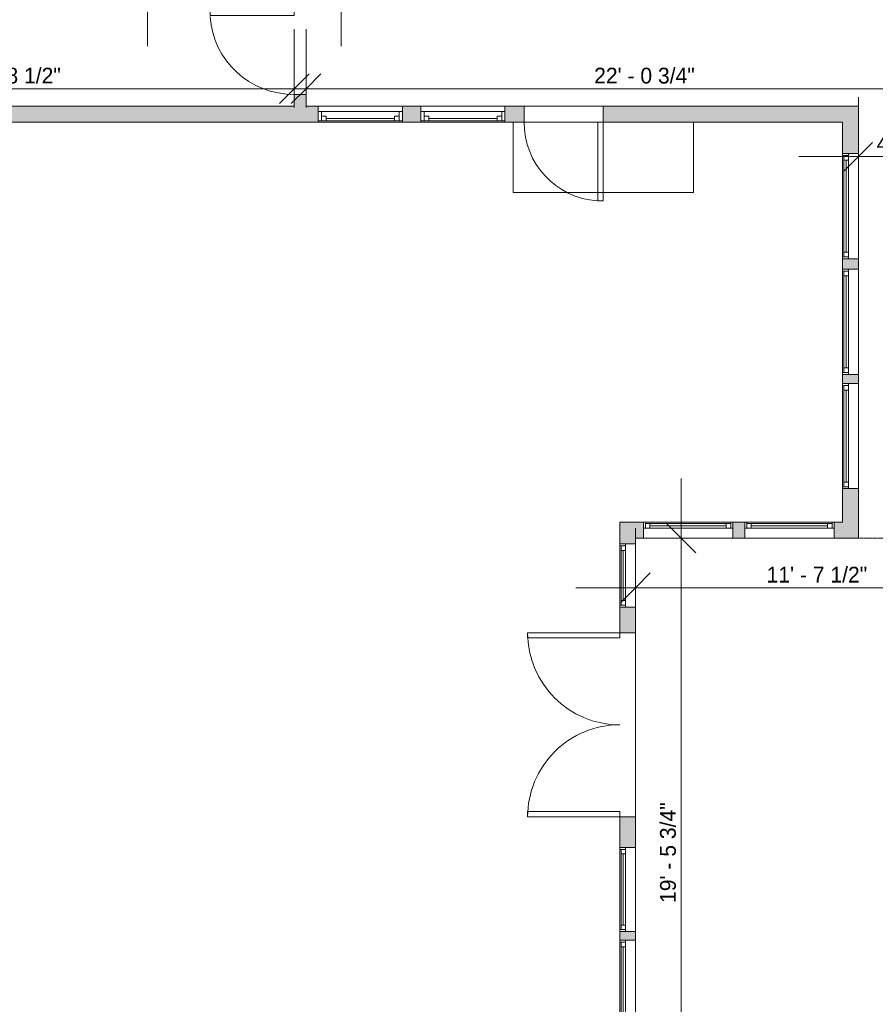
# Model space of a CAD drawing. Header units: inches. Extents: x -481 to 700, y -448 to 1032.
# Tile 8 of 17: x 57 to 382, y 184 to 559. Entities that reach past the tile are written whole.
import ezdxf

# ---------------------------------------------------------------- set-up
doc = ezdxf.new("R2010")
doc.units = ezdxf.units.IN
doc.header["$MEASUREMENT"] = 0
doc.linetypes.add('Dash', pattern=[0.23622, 0.11811, -0.11811])
for name, color, linetype, lineweight in [('A-ANNO-DIMS', 211, 'Continuous', 9), ('A-ANNO-DIMS-192', 211, 'Continuous', 9), ('A-AREA', 32, 'Continuous', 9), ('A-DOOR', 31, 'Continuous', 9), ('A-FLOR', 192, 'Continuous', 9), ('A-GLAZ', 151, 'Continuous', 9), ('A-WALL', 90, 'Continuous', 9), ('A-WALL-PATT', 111, 'Continuous', 9)]:
    doc.layers.add(name, color=color, linetype=linetype, lineweight=lineweight)
doc.styles.add('Inter', font='txt', dxfattribs={"height": 6})
doc.dimstyles.new('Linear_-_1_32__Inter__Imperial__SMALL', dxfattribs={"dimscale": 12, "dimtxt": 7.948799, "dimasz": 0.9375, "dimexe": 1.889764, "dimexo": 1.259843, "dimgap": 0, "dimtad": 1, "dimrnd": 0.25, "dimzin": 1, "dimdsep": 46, "dimlunit": 4, "dimtxsty": 'Inter', "dimblk1": 'OBLIQUE', "dimblk2": 'OBLIQUE', "dimsah": 1, "dimcen": 0.09, "dimdle": 1.889764, "dimazin": 0, "dimtfac": 1, "dimtdec": 4, "dimtix": 1, "dimtmove": 0, "dimatfit": 3, "dimfxl": 1, "dimtvp": 1, "dimtfill": 1, "dimfrac": 2, "dimtolj": 1, "dimtzin": 0, "dimarcsym": 2})

# ---------------------------------------------------------------- blocks, each defined once
blk = doc.blocks.new('Planitar - Single Door_Flush Panel - 2_-8_ x 6_-8_-4181345-Main Floor Dimension Plan')
at = {"layer": 'A-DOOR'}
for p, q in [((13.99, 2.25), (13.99, 34.25)), ((16, 34.25), (13.99, 34.25)), ((16, 2.25), (16, 34.25)), ((16, 2.25), (13.99, 2.25))]:
    blk.add_line(p, q, dxfattribs=at)
blk.add_arc((15.77, 2.55), 31.77, 93.8608, 180.5412, dxfattribs=at)
blk = doc.blocks.new('Planitar - Single Door_Flush Panel - 2_-6_ x 6_-8_-4178541-Main Floor Dimension Plan')
at = {"layer": 'A-DOOR'}
for p, q in [((12.99, -3), (12.99, -33)), ((15, -3), (12.99, -3)), ((15, -3), (15, -33)), ((15, -33), (12.99, -33))]:
    blk.add_line(p, q, dxfattribs=at)
blk.add_arc((14.77, -3.3), 29.77, 179.4225, 266.009, dxfattribs=at)
blk = doc.blocks.new('Planitar - Double Door_Flush Panel - 5_-10_ x 6_-8_-4181469-Main Floor Dimension Plan')
at = {"layer": 'A-DOOR'}
for p, q in [((-35, 3), (-35, 38)), ((-35, 38), (-33.03, 38)), ((-33.03, 38), (-33.03, 3)), ((35, 38), (33.03, 38)), ((33.03, 38), (33.03, 3)), ((35, 3), (35, 38)), ((-33.03, 3), (-35, 3)), ((33.03, 3), (35, 3))]:
    blk.add_line(p, q, dxfattribs=at)
for centre, start, end in [((-35, 3), 0, 90), ((35, 3), 90, 180)]:
    blk.add_arc(centre, 35, start, end, dxfattribs=at)
blk = doc.blocks.new('Planitar-Double-Hung-Single - Default 1-4194055-Main Floor Dimension Plan')
at = {"layer": 'A-GLAZ'}
for p, q in [((-16, 3), (-16, -3)), ((16, 3), (-16, 3)), ((-16, 2.5), (-13, 2.5)), ((-14.75, 2.5), (-14.75, -1)), ((-14.75, 0.75), (-13, 0.75)), ((-13, 2.5), (-1.1875, 2.5)), ((-13, 2.5), (-13, 0.75)), ((-1.1875, 2.5), (1.1875, 2.5)), ((1.1875, 2.5), (13, 2.5)), ((13, 2.5), (16, 2.5)), ((13, 2.5), (13, 0.75)), ((14.75, 0.75), (13, 0.75)), ((14.75, 2.5), (14.75, -1)), ((16, -3), (16, 3)), ((-16, -1), (-14.75, -1)), ((-16, -3), (16, -3)), ((14.75, -1), (-14.75, -1)), ((14.75, -1), (16, -1))]:
    blk.add_line(p, q, dxfattribs=at)
at = {"layer": 'A-GLAZ', "lineweight": 18}
blk.add_line((-13, 1.625), (13, 1.625), dxfattribs=at)
blk = doc.blocks.new('Planitar-Fixed - Default 1-4194237-Main Floor Dimension Plan')
at = {"layer": 'A-GLAZ'}
for p, q in [((-20, 3.51), (-19.25, 3.51)), ((-19.25, 3.51), (-20, 3.51)), ((20, 1.28), (-20, 1.28)), ((-20, 1.28), (-20, -2.49)), ((-19.25, 3.51), (-19.25, 1.28)), ((-19.25, 3.51), (19.25, 3.51)), ((-19.25, 1.28), (-19.25, 3.51)), ((-19.25, 3.01), (-17.52, 3.01)), ((-17.52, 3.01), (-19.25, 3.01)), ((-19.25, 3.01), (-19.25, 1.28)), ((-19.25, 1.28), (-17.52, 1.28)), ((-17.52, 3.01), (-17.52, 1.28)), ((-17.52, 3.01), (17.52, 3.01)), ((-17.52, 1.28), (-17.52, 3.01)), ((17.52, 3.01), (17.52, 1.28)), ((19.25, 3.01), (17.52, 3.01)), ((19.25, 3.01), (17.52, 3.01)), ((17.52, 3.01), (17.52, 1.28)), ((17.52, 1.28), (19.25, 1.28)), ((19.25, 3.51), (19.25, 1.28)), ((19.96, 3.51), (19.25, 3.51)), ((20, 3.51), (19.25, 3.51)), ((19.25, 3.51), (19.25, 1.28)), ((19.25, 1.28), (19.25, 3.01)), ((20, -2.49), (20, 1.28)), ((-20, -2.49), (20, -2.49)), ((-20, -2.49), (-18.74, -2.49)), ((20, -2.49), (18.74, -2.49))]:
    blk.add_line(p, q, dxfattribs=at)
at = {"layer": 'A-GLAZ', "lineweight": 18}
blk.add_line((-17.52, 2.15), (17.52, 2.15), dxfattribs=at)
blk = doc.blocks.new('Planitar-Fixed - Default 1-4194506-Main Floor Dimension Plan')
at = {"layer": 'A-GLAZ'}
for p, q in [((-17, 3.51), (-16.25, 3.51)), ((-16.25, 3.51), (-17, 3.51)), ((17, 1.28), (-17, 1.28)), ((-17, 1.28), (-17, -2.49)), ((-16.25, 3.51), (-16.25, 1.28)), ((-16.25, 3.51), (16.25, 3.51)), ((-16.25, 1.28), (-16.25, 3.51)), ((-16.25, 3.01), (-14.52, 3.01)), ((-14.52, 3.01), (-16.25, 3.01)), ((-16.25, 3.01), (-16.25, 1.28)), ((-16.25, 1.28), (-14.52, 1.28)), ((-14.52, 3.01), (-14.52, 1.28)), ((-14.52, 3.01), (14.52, 3.01)), ((-14.52, 1.28), (-14.52, 3.01)), ((14.52, 3.01), (14.52, 1.28)), ((16.25, 3.01), (14.52, 3.01)), ((16.25, 3.01), (14.52, 3.01)), ((14.52, 3.01), (14.52, 1.28)), ((14.52, 1.28), (16.25, 1.28)), ((16.25, 3.51), (16.25, 1.28)), ((16.96, 3.51), (16.25, 3.51)), ((17, 3.51), (16.25, 3.51)), ((16.25, 3.51), (16.25, 1.28)), ((16.25, 1.28), (16.25, 3.01)), ((17, -2.49), (17, 1.28)), ((-17, -2.49), (17, -2.49)), ((-17, -2.49), (-15.74, -2.49)), ((17, -2.49), (15.74, -2.49))]:
    blk.add_line(p, q, dxfattribs=at)
at = {"layer": 'A-GLAZ', "lineweight": 18}
blk.add_line((-14.52, 2.15), (14.52, 2.15), dxfattribs=at)
blk = doc.blocks.new('Planitar-Fixed - Default 1-4194505-Main Floor Dimension Plan')
at = {"layer": 'A-GLAZ'}
for p, q in [((-12, 3.51), (-11.25, 3.51)), ((-11.25, 3.51), (-12, 3.51)), ((12, 1.28), (-12, 1.28)), ((-12, 1.28), (-12, -2.49)), ((-11.25, 3.51), (-11.25, 1.28)), ((-11.25, 3.51), (11.25, 3.51)), ((-11.25, 1.28), (-11.25, 3.51)), ((-11.25, 3.01), (-9.52, 3.01)), ((-9.52, 3.01), (-11.25, 3.01)), ((-11.25, 3.01), (-11.25, 1.28)), ((-11.25, 1.28), (-9.52, 1.28)), ((-9.52, 3.01), (-9.52, 1.28)), ((-9.52, 3.01), (9.52, 3.01)), ((-9.52, 1.28), (-9.52, 3.01)), ((9.52, 3.01), (9.52, 1.28)), ((11.25, 3.01), (9.52, 3.01)), ((11.25, 3.01), (9.52, 3.01)), ((9.52, 3.01), (9.52, 1.28)), ((9.52, 1.28), (11.25, 1.28)), ((11.25, 3.51), (11.25, 1.28)), ((11.96, 3.51), (11.25, 3.51)), ((12, 3.51), (11.25, 3.51)), ((11.25, 3.51), (11.25, 1.28)), ((11.25, 1.28), (11.25, 3.01)), ((12, -2.49), (12, 1.28)), ((-12, -2.49), (12, -2.49)), ((-12, -2.49), (-10.74, -2.49)), ((12, -2.49), (10.74, -2.49))]:
    blk.add_line(p, q, dxfattribs=at)
at = {"layer": 'A-GLAZ', "lineweight": 18}
blk.add_line((-9.52, 2.15), (9.52, 2.15), dxfattribs=at)
blk = doc.blocks.new('Planitar-Fixed - Default 1-4194504-Main Floor Dimension Plan')
at = {"layer": 'A-GLAZ'}
for p, q in [((-16, 3.51), (-15.25, 3.51)), ((-15.25, 3.51), (-16, 3.51)), ((16, 1.28), (-16, 1.28)), ((-16, 1.28), (-16, -2.49)), ((-15.25, 3.51), (-15.25, 1.28)), ((-15.25, 3.51), (15.25, 3.51)), ((-15.25, 1.28), (-15.25, 3.51)), ((-15.25, 3.01), (-13.52, 3.01)), ((-13.52, 3.01), (-15.25, 3.01)), ((-15.25, 3.01), (-15.25, 1.28)), ((-15.25, 1.28), (-13.52, 1.28)), ((-13.52, 3.01), (-13.52, 1.28)), ((-13.52, 3.01), (13.52, 3.01)), ((-13.52, 1.28), (-13.52, 3.01)), ((13.52, 3.01), (13.52, 1.28)), ((15.25, 3.01), (13.52, 3.01)), ((15.25, 3.01), (13.52, 3.01)), ((13.52, 3.01), (13.52, 1.28)), ((13.52, 1.28), (15.25, 1.28)), ((15.25, 3.51), (15.25, 1.28)), ((15.96, 3.51), (15.25, 3.51)), ((16, 3.51), (15.25, 3.51)), ((15.25, 3.51), (15.25, 1.28)), ((15.25, 1.28), (15.25, 3.01)), ((16, -2.49), (16, 1.28)), ((-16, -2.49), (16, -2.49)), ((-16, -2.49), (-14.74, -2.49)), ((16, -2.49), (14.74, -2.49))]:
    blk.add_line(p, q, dxfattribs=at)
at = {"layer": 'A-GLAZ', "lineweight": 18}
blk.add_line((-13.52, 2.15), (13.52, 2.15), dxfattribs=at)
blk = doc.blocks.new('Planitar-Fixed - Default 1-4194503-Main Floor Dimension Plan')
at = {"layer": 'A-GLAZ'}
for p, q in [((-15, 3.51), (-14.25, 3.51)), ((-14.25, 3.51), (-15, 3.51)), ((15, 1.28), (-15, 1.28)), ((-15, 1.28), (-15, -2.49)), ((-14.25, 3.51), (-14.25, 1.28)), ((-14.25, 3.51), (14.25, 3.51)), ((-14.25, 1.28), (-14.25, 3.51)), ((-14.25, 3.01), (-12.52, 3.01)), ((-12.52, 3.01), (-14.25, 3.01)), ((-14.25, 3.01), (-14.25, 1.28)), ((-14.25, 1.28), (-12.52, 1.28)), ((-12.52, 3.01), (-12.52, 1.28)), ((-12.52, 3.01), (12.52, 3.01)), ((-12.52, 1.28), (-12.52, 3.01)), ((12.52, 3.01), (12.52, 1.28)), ((14.25, 3.01), (12.52, 3.01)), ((14.25, 3.01), (12.52, 3.01)), ((12.52, 3.01), (12.52, 1.28)), ((12.52, 1.28), (14.25, 1.28)), ((14.25, 3.51), (14.25, 1.28)), ((14.96, 3.51), (14.25, 3.51)), ((15, 3.51), (14.25, 3.51)), ((14.25, 3.51), (14.25, 1.28)), ((14.25, 1.28), (14.25, 3.01)), ((15, -2.49), (15, 1.28)), ((-15, -2.49), (15, -2.49)), ((-15, -2.49), (-13.74, -2.49)), ((15, -2.49), (13.74, -2.49))]:
    blk.add_line(p, q, dxfattribs=at)
at = {"layer": 'A-GLAZ', "lineweight": 18}
blk.add_line((-12.52, 2.15), (12.52, 2.15), dxfattribs=at)
blk = doc.blocks.new('DIMBLOCK24-Main Floor Dimension Plan')
at = {"layer": 'A-ANNO-DIMS-192'}
for p, q in [((291.12, 335.66), (291.12, 365.5)), ((430.62, 335.66), (430.62, 365.5)), ((268.44, 342.83), (453.29, 342.83)), ((291.12, 342.83), (291.12, 335.66)), ((430.62, 342.83), (430.62, 335.66))]:
    blk.add_line(p, q, dxfattribs=at)
at = {"layer": 'A-ANNO-DIMS-192', "lineweight": 35}
for p, q in [((291.12, 342.83), (296.74, 348.45)), ((430.62, 342.83), (436.24, 348.45)), ((291.12, 342.83), (285.49, 337.2)), ((430.62, 342.83), (424.99, 337.2))]:
    blk.add_line(p, q, dxfattribs=at)
at = {"layer": 'A-ANNO-DIMS-192', "color": 0, "insert": (340.95, 350.81), "char_height": 6, "width": 47.812, "attachment_point": 1, "line_spacing_factor": 0.9936, "style": 'Inter', "bg_fill": 3, "box_fill_scale": 1.25, "bg_fill_color": 256, "bg_fill_true_color": 13158600, "bg_fill_transparency": 0}
blk.add_mtext('11\' - 7 1/2"', dxfattribs=at)
blk = doc.blocks.new('_Oblique')
at = {"color": 0, "linetype": 'ByBlock', "lineweight": -2}
blk.add_line((-0.5, -0.5), (0.5, 0.5), dxfattribs=at)
blk = doc.blocks.new('DIMBLOCK27-Main Floor Dimension Plan')
at = {"layer": 'A-ANNO-DIMS-192'}
for p, q in [((375.87, 499.65), (375.87, 529.49)), ((430.62, 499.65), (430.62, 529.49)), ((353.19, 506.82), (453.29, 506.82)), ((375.87, 506.82), (375.87, 499.65)), ((430.62, 506.82), (430.62, 499.65))]:
    blk.add_line(p, q, dxfattribs=at)
at = {"layer": 'A-ANNO-DIMS-192', "lineweight": 35}
for p, q in [((375.87, 506.82), (381.49, 512.44)), ((430.62, 506.82), (436.24, 512.44)), ((375.87, 506.82), (370.24, 501.19)), ((430.62, 506.82), (424.99, 501.19))]:
    blk.add_line(p, q, dxfattribs=at)
at = {"layer": 'A-ANNO-DIMS-192', "color": 0, "insert": (382.82, 514.8), "char_height": 6, "width": 49.0043, "attachment_point": 1, "line_spacing_factor": 0.9936, "style": 'Inter', "bg_fill": 3, "box_fill_scale": 1.25, "bg_fill_color": 256, "bg_fill_true_color": 13158600, "bg_fill_transparency": 0}
blk.add_mtext('4\' - 6 3/4"', dxfattribs=at)
blk = doc.blocks.new('DIMBLOCK40-Main Floor Dimension Plan')
at = {"layer": 'A-ANNO-DIMS-192'}
for p, q in [((-51.13, 525.48), (-51.13, 555.32)), ((161.37, 525.48), (161.37, 555.32)), ((-73.81, 532.64), (184.04, 532.64)), ((-51.13, 532.64), (-51.13, 525.48)), ((161.37, 532.64), (161.37, 525.48))]:
    blk.add_line(p, q, dxfattribs=at)
at = {"layer": 'A-ANNO-DIMS-192', "lineweight": 35}
for p, q in [((-51.13, 532.64), (-45.51, 538.27)), ((161.37, 532.64), (166.99, 538.27)), ((-51.13, 532.64), (-56.76, 527.02)), ((161.37, 532.64), (155.74, 527.02))]:
    blk.add_line(p, q, dxfattribs=at)
at = {"layer": 'A-ANNO-DIMS-192', "color": 0, "insert": (34.35, 540.63), "char_height": 6, "width": 49.839, "attachment_point": 1, "line_spacing_factor": 0.9936, "style": 'Inter', "bg_fill": 3, "box_fill_scale": 1.25, "bg_fill_color": 256, "bg_fill_true_color": 13158600, "bg_fill_transparency": 0}
blk.add_mtext('17\' - 8 1/2"', dxfattribs=at)
blk = doc.blocks.new('DIMBLOCK41-Main Floor Dimension Plan')
at = {"layer": 'A-ANNO-DIMS-192'}
for p, q in [((165.87, 525.48), (165.87, 555.32)), ((430.62, 525.48), (430.62, 555.32)), ((143.19, 532.64), (453.29, 532.64)), ((165.87, 532.64), (165.87, 525.48)), ((430.62, 532.64), (430.62, 525.48))]:
    blk.add_line(p, q, dxfattribs=at)
at = {"layer": 'A-ANNO-DIMS-192', "lineweight": 35}
for p, q in [((165.87, 532.64), (171.49, 538.27)), ((430.62, 532.64), (436.24, 538.27)), ((165.87, 532.64), (160.24, 527.02)), ((430.62, 532.64), (424.99, 527.02))]:
    blk.add_line(p, q, dxfattribs=at)
at = {"layer": 'A-ANNO-DIMS-192', "color": 0, "insert": (275.39, 540.63), "char_height": 6, "width": 54.8467, "attachment_point": 1, "line_spacing_factor": 0.9936, "style": 'Inter', "bg_fill": 3, "box_fill_scale": 1.25, "bg_fill_color": 256, "bg_fill_true_color": 13158600, "bg_fill_transparency": 0}
blk.add_mtext('22\' - 0 3/4"', dxfattribs=at)
blk = doc.blocks.new('DIMBLOCK64-Main Floor Dimension Plan')
at = {"layer": 'A-ANNO-DIMS-192'}
for p, q in [((308.44, 384.4), (308.44, 105.3)), ((301.28, 361.73), (331.12, 361.73)), ((308.44, 361.73), (301.28, 361.73)), ((401.25, 127.98), (285.76, 127.98)), ((308.44, 127.98), (401.25, 127.98))]:
    blk.add_line(p, q, dxfattribs=at)
at = {"layer": 'A-ANNO-DIMS-192', "lineweight": 35}
for p, q in [((308.44, 361.73), (302.82, 367.35)), ((308.44, 361.73), (314.07, 356.1)), ((308.44, 127.98), (302.82, 133.6)), ((308.44, 127.98), (314.07, 122.35))]:
    blk.add_line(p, q, dxfattribs=at)
at = {"layer": 'A-ANNO-DIMS-192', "color": 0, "insert": (300.45, 222.94), "char_height": 6, "width": 52.5813, "attachment_point": 1, "rotation": 90, "line_spacing_factor": 0.9936, "style": 'Inter', "bg_fill": 3, "box_fill_scale": 1.25, "bg_fill_color": 256, "bg_fill_true_color": 13158600, "bg_fill_transparency": 0}
blk.add_mtext('19\' - 5 3/4"', dxfattribs=at)
blk = doc.blocks.new('DIMBLOCK70-Main Floor Dimension Plan')
at = {"layer": 'A-ANNO-DIMS-192'}
for p, q in [((420.66, 339.05), (420.66, 548.65)), ((390.99, 525.98), (443.34, 525.98)), ((420.66, 525.98), (390.99, 525.98)), ((427.82, 361.73), (397.98, 361.73)), ((420.66, 361.73), (427.82, 361.73))]:
    blk.add_line(p, q, dxfattribs=at)
at = {"layer": 'A-ANNO-DIMS-192', "lineweight": 35}
for p, q in [((420.66, 525.98), (415.03, 531.6)), ((420.66, 525.98), (426.28, 520.35)), ((420.66, 361.73), (415.03, 367.35)), ((420.66, 361.73), (426.28, 356.1))]:
    blk.add_line(p, q, dxfattribs=at)
at = {"layer": 'A-ANNO-DIMS-192', "color": 0, "insert": (412.67, 422.74), "char_height": 6, "width": 50.6736, "attachment_point": 1, "rotation": 90, "line_spacing_factor": 0.9936, "style": 'Inter', "bg_fill": 3, "box_fill_scale": 1.25, "bg_fill_color": 256, "bg_fill_true_color": 13158600, "bg_fill_transparency": 0}
blk.add_mtext('13\' - 8 1/4"', dxfattribs=at)
blk = doc.blocks.new('DIMBLOCK71-Main Floor Dimension Plan')
at = {"layer": 'A-ANNO-DIMS-192'}
for p, q in [((420.66, 589.65), (420.66, 503.3)), ((413.5, 566.98), (443.34, 566.98)), ((420.66, 566.98), (413.5, 566.98)), ((390.99, 525.98), (443.34, 525.98)), ((420.66, 525.98), (390.99, 525.98))]:
    blk.add_line(p, q, dxfattribs=at)
at = {"layer": 'A-ANNO-DIMS-192', "lineweight": 35}
for p, q in [((420.66, 566.98), (415.03, 572.6)), ((420.66, 566.98), (426.28, 561.35)), ((420.66, 525.98), (415.03, 531.6)), ((420.66, 525.98), (426.28, 520.35))]:
    blk.add_line(p, q, dxfattribs=at)
at = {"layer": 'A-ANNO-DIMS-192', "color": 0, "insert": (412.67, 534.11), "char_height": 6, "width": 29.6888, "attachment_point": 1, "rotation": 90, "line_spacing_factor": 0.9936, "style": 'Inter', "bg_fill": 3, "box_fill_scale": 1.25, "bg_fill_color": 256, "bg_fill_true_color": 13158600, "bg_fill_transparency": 0}
blk.add_mtext('3\' - 5"', dxfattribs=at)
blk = doc.blocks.new('DIMBLOCK72-Main Floor Dimension Plan')
at = {"layer": 'A-ANNO-DIMS-192'}
for p, q in [((105.59, 647.4), (105.59, 548.8)), ((98.43, 624.73), (128.27, 624.73)), ((105.59, 624.73), (98.43, 624.73)), ((98.43, 571.48), (128.27, 571.48)), ((105.59, 571.48), (98.43, 571.48))]:
    blk.add_line(p, q, dxfattribs=at)
at = {"layer": 'A-ANNO-DIMS-192', "lineweight": 35}
for p, q in [((105.59, 624.73), (99.97, 630.35)), ((105.59, 624.73), (111.22, 619.1)), ((105.59, 571.48), (99.97, 577.1)), ((105.59, 571.48), (111.22, 565.85))]:
    blk.add_line(p, q, dxfattribs=at)
at = {"layer": 'A-ANNO-DIMS-192', "color": 0, "insert": (97.61, 578.58), "char_height": 6, "width": 46.8582, "attachment_point": 1, "rotation": 90, "line_spacing_factor": 0.9936, "style": 'Inter', "bg_fill": 3, "box_fill_scale": 1.25, "bg_fill_color": 256, "bg_fill_true_color": 13158600, "bg_fill_transparency": 0}
blk.add_mtext('4\' - 5 1/4"', dxfattribs=at)
blk = doc.blocks.new('DIMBLOCK75-Main Floor Dimension Plan')
at = {"layer": 'A-ANNO-DIMS-192'}
for p, q in [((179.26, 645.9), (179.26, 548.8)), ((172.1, 623.23), (201.94, 623.23)), ((179.26, 623.23), (172.1, 623.23)), ((172.1, 571.48), (201.94, 571.48)), ((179.26, 571.48), (172.1, 571.48))]:
    blk.add_line(p, q, dxfattribs=at)
at = {"layer": 'A-ANNO-DIMS-192', "lineweight": 35}
for p, q in [((179.26, 623.23), (173.64, 628.85)), ((179.26, 623.23), (184.89, 617.6)), ((179.26, 571.48), (173.64, 577.1)), ((179.26, 571.48), (184.89, 565.85))]:
    blk.add_line(p, q, dxfattribs=at)
at = {"layer": 'A-ANNO-DIMS-192', "color": 0, "insert": (171.28, 576.93), "char_height": 6, "width": 49.0043, "attachment_point": 1, "rotation": 90, "line_spacing_factor": 0.9936, "style": 'Inter', "bg_fill": 3, "box_fill_scale": 1.25, "bg_fill_color": 256, "bg_fill_true_color": 13158600, "bg_fill_transparency": 0}
blk.add_mtext('4\' - 3 3/4"', dxfattribs=at)

msp = doc.modelspace()

# ---------------------------------------------------------------- hatches: boundary and pattern name
at = {"layer": 'A-WALL-PATT'}
h = msp.add_hatch(color=9, dxfattribs=at)
h.paths.add_polyline_path([(161.367, 525.977), (165.867, 525.977), (165.867, 530.477), (161.367, 530.477)], flags=0)
h.paths.add_polyline_path([(165.867, 562.477), (165.867, 566.977), (161.367, 566.977), (161.367, 562.477)], flags=0)
h = msp.add_hatch(color=9, dxfattribs=at)
h.paths.add_polyline_path([(369.867, 519.977), (375.867, 519.977), (375.867, 525.977), (278.835, 525.977), (278.835, 519.977), (279.143, 519.977)], flags=0)
h.paths.add_polyline_path([(248.835, 519.977), (248.835, 525.977), (241.501, 525.977), (241.501, 519.977)], flags=0)
h.paths.add_polyline_path([(202.506, 519.977), (209.501, 519.977), (209.501, 525.977), (202.506, 525.977)], flags=0)
h.paths.add_polyline_path([(170.506, 519.977), (170.506, 525.977), (51.852, 525.977), (51.852, 519.977), (125.323, 519.977)], flags=0)
h.paths.add_polyline_path([(-20.148, 519.977), (-20.148, 525.977), (-51.133, 525.977), (-51.133, 519.977)], flags=0)
h = msp.add_hatch(color=9, dxfattribs=at)
h.paths.add_polyline_path([(375.867, 361.727), (375.867, 380.52), (369.867, 380.52), (369.867, 361.727)], flags=0)
h.paths.add_polyline_path([(369.867, 420.52), (375.867, 420.52), (375.867, 423.977), (369.867, 423.977)], flags=0)
h.paths.add_polyline_path([(375.867, 463.977), (375.867, 467.94), (369.867, 467.94), (369.867, 463.977), (372.1, 463.977)], flags=0)
h.paths.add_polyline_path([(369.867, 507.94), (375.867, 507.94), (375.867, 519.977), (369.867, 519.977)], flags=0)
h = msp.add_hatch(color=9, dxfattribs=at)
h.paths.add_polyline_path([(366.647, 361.727), (369.867, 361.727), (369.867, 367.727), (366.647, 367.727), (366.647, 365.495)], flags=0)
h.paths.add_polyline_path([(332.647, 361.727), (332.647, 367.727), (328.113, 367.727), (328.113, 361.727)], flags=0)
h.paths.add_polyline_path([(294.113, 361.727), (294.113, 367.727), (285.117, 367.727), (285.117, 361.727), (291.117, 361.727)], flags=0)
h = msp.add_hatch(color=9, dxfattribs=at)
h.paths.add_polyline_path([(285.117, -137.023), (291.117, -137.023), (291.117, -128.029), (285.117, -128.029), (285.117, -131.023)], flags=0)
h.paths.add_polyline_path([(291.117, -102.029), (291.117, -92.903), (285.117, -92.903), (285.117, -102.029), (287.35, -102.029)], flags=0)
h.paths.add_polyline_path([(285.117, -20.903), (291.117, -20.903), (291.117, -9.989), (285.117, -9.989), (285.117, -14.848)], flags=0)
h.paths.add_polyline_path([(287.35, 20.011), (291.117, 20.011), (291.117, 24.973), (285.117, 24.973), (285.117, 20.011)], flags=0)
h.paths.add_polyline_path([(287.35, 54.973), (291.117, 54.973), (291.117, 59.85), (285.117, 59.85), (285.117, 54.973)], flags=0)
h.paths.add_polyline_path([(291.117, 89.85), (291.117, 100.6), (285.117, 100.6), (285.117, 89.85), (287.35, 89.85)], flags=0)
h.paths.add_polyline_path([(287.35, 132.6), (291.117, 132.6), (291.117, 142.73), (285.117, 142.73), (285.117, 132.6)], flags=0)
h.paths.add_polyline_path([(287.35, 174.73), (291.117, 174.73), (291.117, 178.729), (285.117, 178.729), (285.117, 174.73)], flags=0)
h.paths.add_polyline_path([(291.117, 208.729), (291.117, 212.066), (285.117, 212.066), (285.117, 208.729), (287.35, 208.729)], flags=0)
h.paths.add_polyline_path([(287.35, 244.066), (291.117, 244.066), (291.117, 255.69), (285.117, 255.69), (285.117, 244.066)], flags=0)
h.paths.add_polyline_path([(291.117, 325.69), (291.117, 335.473), (285.117, 335.473), (285.117, 325.69), (287.35, 325.69)], flags=0)
h.paths.add_polyline_path([(287.35, 359.473), (291.117, 359.473), (291.117, 361.727), (285.117, 361.727), (285.117, 359.473)], flags=0)

# ---------------------------------------------------------------- linework, layer by layer
at = {"layer": 'A-AREA', "linetype": 'Dash'}
msp.add_line((375.867, 361.727), (430.617, 361.727), dxfattribs=at)
at = {"layer": 'A-FLOR'}
for p, q in [((248.835, 525.977), (278.835, 525.977)), ((244.617, 519.977), (244.617, 493.227)), ((278.835, 519.977), (248.835, 519.977)), ((313.117, 493.227), (313.117, 519.977)), ((244.617, 493.227), (313.117, 493.227)), ((291.117, 325.69), (291.117, 255.69))]:
    msp.add_line(p, q, dxfattribs=at)
at = {"layer": 'A-WALL'}
for p, q in [((161.367, 530.477), (161.367, 525.977)), ((165.867, 530.477), (161.367, 530.477)), ((165.867, 525.977), (165.867, 530.477)), ((161.367, 525.977), (51.852, 525.977)), ((170.506, 525.977), (165.867, 525.977)), ((209.501, 525.977), (202.506, 525.977)), ((248.835, 525.977), (241.501, 525.977)), ((248.835, 519.977), (248.835, 525.977)), ((375.867, 525.977), (278.835, 525.977)), ((278.835, 525.977), (278.835, 519.977)), ((375.867, 507.94), (375.867, 525.977)), ((51.852, 519.977), (170.506, 519.977)), ((202.506, 519.977), (209.501, 519.977)), ((241.501, 519.977), (248.835, 519.977)), ((278.835, 519.977), (369.867, 519.977)), ((369.867, 519.977), (369.867, 507.94)), ((369.867, 507.94), (372.1, 507.94)), ((369.867, 467.94), (369.867, 463.977)), ((372.1, 467.94), (369.867, 467.94)), ((375.867, 463.977), (375.867, 467.94)), ((369.867, 463.977), (372.1, 463.977)), ((369.867, 423.977), (369.867, 420.52)), ((372.1, 423.977), (369.867, 423.977)), ((375.867, 420.52), (375.867, 423.977)), ((369.867, 420.52), (372.1, 420.52)), ((369.867, 380.52), (369.867, 367.727)), ((372.1, 380.52), (369.867, 380.52)), ((375.867, 361.727), (375.867, 380.52)), ((294.113, 367.727), (285.117, 367.727)), ((285.117, 367.727), (285.117, 359.473)), ((294.113, 365.495), (294.113, 367.727)), ((332.647, 367.727), (328.113, 367.727)), ((328.113, 367.727), (328.113, 365.495)), ((332.647, 365.495), (332.647, 367.727)), ((369.867, 367.727), (366.647, 367.727)), ((366.647, 367.727), (366.647, 365.495)), ((291.117, 361.727), (294.113, 361.727)), ((291.117, 359.473), (291.117, 361.727)), ((328.113, 361.727), (332.647, 361.727)), ((366.647, 361.727), (375.867, 361.727)), ((285.117, 359.473), (287.35, 359.473)), ((285.117, 335.473), (285.117, 325.69)), ((287.35, 335.473), (285.117, 335.473)), ((291.117, 325.69), (291.117, 335.473)), ((285.117, 325.69), (291.117, 325.69)), ((285.117, 255.69), (285.117, 244.066)), ((291.117, 255.69), (285.117, 255.69)), ((291.117, 244.066), (291.117, 255.69)), ((285.117, 244.066), (287.35, 244.066)), ((285.117, 212.066), (285.117, 208.729)), ((287.35, 212.066), (285.117, 212.066)), ((291.117, 208.729), (291.117, 212.066)), ((285.117, 208.729), (287.35, 208.729))]:
    msp.add_line(p, q, dxfattribs=at)

# ---------------------------------------------------------------- block references
at = {"layer": 'A-DOOR', "rotation": 89.99999999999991}
for name, p in [('Planitar - Single Door_Flush Panel - 2_-8_ x 6_-8_-4181345-Main Floor Dimension Plan', (163.617, 546.477)), ('Planitar - Double Door_Flush Panel - 5_-10_ x 6_-8_-4181469-Main Floor Dimension Plan', (288.117, 290.69))]:
    msp.add_blockref(name, p, dxfattribs=at)
at = {"layer": 'A-DOOR'}
msp.add_blockref('Planitar - Single Door_Flush Panel - 2_-6_ x 6_-8_-4178541-Main Floor Dimension Plan', (263.835, 522.977), dxfattribs=at)
at = {"layer": 'A-GLAZ'}
for name, p, rotation in [('Planitar-Double-Hung-Single - Default 1-4194055-Main Floor Dimension Plan', (186.506, 522.977), 180), ('Planitar-Double-Hung-Single - Default 1-4194055-Main Floor Dimension Plan', (225.501, 522.977), 180), ('Planitar-Fixed - Default 1-4194237-Main Floor Dimension Plan', (373.379, 487.94), 89.99999999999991), ('Planitar-Fixed - Default 1-4194237-Main Floor Dimension Plan', (373.379, 443.977), 89.99999999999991), ('Planitar-Fixed - Default 1-4194237-Main Floor Dimension Plan', (373.379, 400.52), 89.99999999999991), ('Planitar-Fixed - Default 1-4194505-Main Floor Dimension Plan', (288.629, 347.473), 89.99999999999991), ('Planitar-Fixed - Default 1-4194504-Main Floor Dimension Plan', (288.629, 228.066), 89.99999999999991), ('Planitar-Fixed - Default 1-4194503-Main Floor Dimension Plan', (288.629, 193.729), 89.99999999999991)]:
    msp.add_blockref(name, p, dxfattribs=dict(at, rotation=rotation))
for p in [(311.113, 364.216), (349.647, 364.216)]:
    msp.add_blockref('Planitar-Fixed - Default 1-4194506-Main Floor Dimension Plan', p, dxfattribs=at)

# ---------------------------------------------------------------- next in the draw order: dimensions: what is measured, and where the dimension line sits
at = {"layer": 'A-ANNO-DIMS'}
for base, p1, p2, override, picture, middle in [((161.367, 532.643), (-51.133, 540.598), (161.367, 540.598), {"dimpost": '<>', "dimfxl": 212.5}, 'DIMBLOCK40-Main Floor Dimension Plan', (55.117, 536.235)), ((430.617, 506.816), (375.867, 514.771), (430.617, 514.771), {"dimpost": '<>', "dimfxl": 54.75}, 'DIMBLOCK27-Main Floor Dimension Plan', (403.242, 510.408)), ((430.617, 342.826), (291.117, 350.781), (430.617, 350.781), {"dimpost": '<>', "dimfxl": 139.5}, 'DIMBLOCK24-Main Floor Dimension Plan', (360.867, 346.418))]:
    dim = msp.add_linear_dim(base=base, p1=p1, p2=p2, dimstyle='Linear_-_1_32__Inter__Imperial__SMALL', override=override, dxfattribs=at)
    dim.commit()
    dim.dimension.update_dxf_attribs({"geometry": picture, "text_midpoint": middle})

# ---------------------------------------------------------------- next in the draw order: dimensions: what is measured, and where the dimension line sits
for base, p1, p2, override, picture, middle in [((105.593, 571.477), (113.548, 624.727), (113.548, 571.477), {"dimpost": '<>', "dimfxl": 53.25}, 'DIMBLOCK72-Main Floor Dimension Plan', (102.001, 598.102)), ((308.441, 127.977), (316.396, 361.727), (416.367, 127.977), {"dimpost": '<>', "dimfxl": 254.23089}, 'DIMBLOCK64-Main Floor Dimension Plan', (304.849, 244.852))]:
    dim = msp.add_linear_dim(base=base, p1=p1, p2=p2, angle=90, dimstyle='Linear_-_1_32__Inter__Imperial__SMALL', override=override, dxfattribs=at)
    dim.commit()
    dim.dimension.update_dxf_attribs({"geometry": picture, "text_midpoint": middle})
dim = msp.add_linear_dim(base=(430.617, 532.643), p1=(165.867, 540.598), p2=(430.617, 540.598), dimstyle='Linear_-_1_32__Inter__Imperial__SMALL', override={"dimpost": '<>', "dimfxl": 264.75}, dxfattribs=at)
dim.commit()
dim.dimension.update_dxf_attribs({"geometry": 'DIMBLOCK41-Main Floor Dimension Plan', "text_midpoint": (298.242, 536.235)})

# ---------------------------------------------------------------- next in the draw order: dimensions: what is measured, and where the dimension line sits
for base, p1, p2, override, picture, middle in [((179.265, 571.477), (187.22, 623.227), (187.22, 571.477), {"dimpost": '<>', "dimfxl": 51.75}, 'DIMBLOCK75-Main Floor Dimension Plan', (175.673, 597.352)), ((420.659, 525.977), (412.704, 361.727), (375.867, 525.977), {"dimpost": '<>', "dimfxl": 168.329993}, 'DIMBLOCK70-Main Floor Dimension Plan', (417.067, 443.852))]:
    dim = msp.add_linear_dim(base=base, p1=p1, p2=p2, angle=90, dimstyle='Linear_-_1_32__Inter__Imperial__SMALL', override=override, dxfattribs=at)
    dim.commit()
    dim.dimension.update_dxf_attribs({"geometry": picture, "text_midpoint": middle})

# ---------------------------------------------------------------- next in the draw order: dimensions: what is measured, and where the dimension line sits
dim = msp.add_linear_dim(base=(420.659, 525.977), p1=(428.614, 566.977), p2=(375.867, 525.977), angle=90, dimstyle='Linear_-_1_32__Inter__Imperial__SMALL', override={"dimpost": '<>', "dimfxl": 66.807017}, dxfattribs=at)
dim.commit()
dim.dimension.update_dxf_attribs({"geometry": 'DIMBLOCK71-Main Floor Dimension Plan', "text_midpoint": (417.578, 546.477)})

doc.saveas('drawing.dxf')
